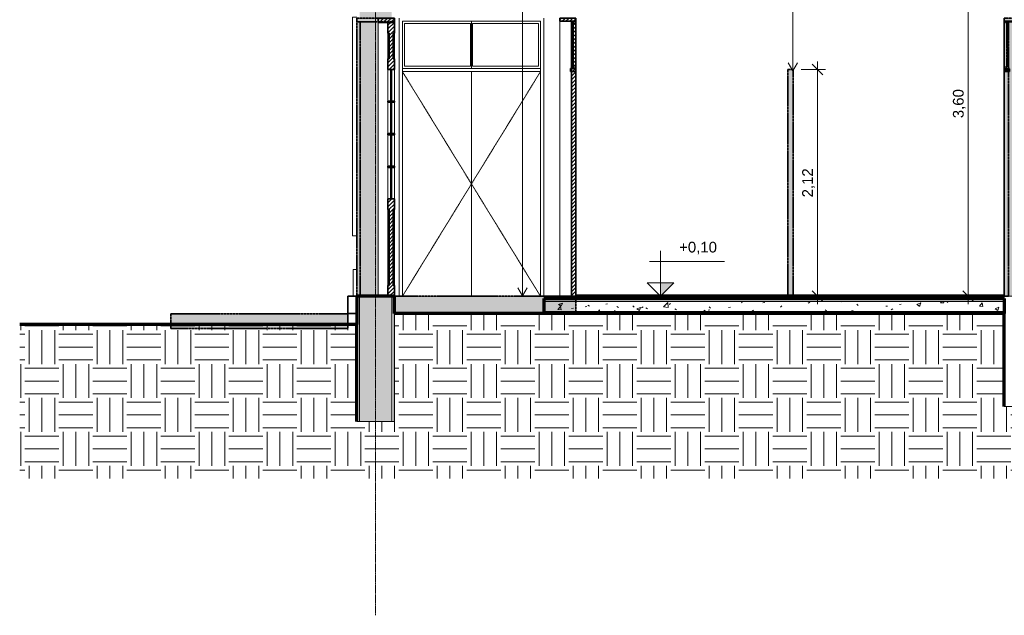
# Model space of a CAD drawing. Header units: millimetres. Extents: x -21497 to 33161, y -1951 to 8822.
# Tile 1 of 33: x -21497 to -12302, y -1951 to 3615. Entities that reach past the tile are written whole.
import ezdxf

# ---------------------------------------------------------------- set-up
doc = ezdxf.new("R2010")
doc.units = ezdxf.units.MM
for name, pattern in [('_Tracejado médio', [4, 3, -1]), ('_Tracejado pequeno', [2.25, 1.5, -0.75]), ('_Traço - ponto', [16, 12, -2, 0, -2])]:
    doc.linetypes.add(name, pattern=pattern)
for name, color, linetype, lineweight in [('A-ANNO-DIMS', 211, 'Continuous', 9), ('A-ANNO-DIMS-50', 211, 'Continuous', 9), ('A-DOOR', 31, 'Continuous', 18), ('A-DOOR-FRAM', 31, 'Continuous', 25), ('A-DOOR-HDLN', 31, 'Continuous', 25), ('A-FLOR', 192, 'Continuous', 18), ('A-FLOR-MCUT', 51, 'Continuous', 18), ('A-FLOR-PATT', 8, 'Continuous', 25), ('A-GENM', 13, 'Continuous', 25), ('A-GLAZ', 151, 'Continuous', 18), ('A-WALL', 113, 'Continuous', 18), ('A-WALL-PATT', 111, 'Continuous', 70), ('G-ANNO-DIMS', 111, 'Continuous', 9), ('G-ANNO-TEXT', 231, 'Continuous', 9), ('I-WALL', 2, 'Continuous', 25), ('S-GRID', 1, 'Continuous', 9)]:
    doc.layers.add(name, color=color, linetype=linetype, lineweight=lineweight)
doc.styles.add('Arial_3', font='arial.ttf', dxfattribs={"height": 100})
doc.dimstyles.new('Diagonal_-_2_0mm_Arial', dxfattribs={"dimscale": 304.8, "dimtxt": 102.02594, "dimasz": 0.328084, "dimexe": 0.246063, "dimexo": 0.0625, "dimgap": 0.024606, "dimtad": 1, "dimlfac": 0.001, "dimrnd": 0.01, "dimzin": 0, "dimdsep": 46, "dimtxsty": 'Arial_3', "dimblk1": 'OBLIQUE', "dimblk2": 'OBLIQUE', "dimsah": 1, "dimcen": 0.09, "dimdle": 0.246063, "dimadec": 0, "dimazin": 0, "dimtfac": 1, "dimtdec": 4, "dimtix": 1, "dimtmove": 0, "dimatfit": 3, "dimfxl": 0.492126, "dimfxlon": 1, "dimtvp": 1, "dimtolj": 1, "dimtzin": 0, "dimarcsym": 2})
pattern_1 = [(45, (-9383.743, 3294.04), (-17.67767, 17.67767), [])]
pattern_2 = [(0, (-9383.74, 3294.04), (317.5, 317.5), [317.5, -317.5]), (0, (-9383.74, 3413.1), (317.5, 317.5), [317.5, -317.5]), (0, (-9383.74, 3532.16), (317.5, 317.5), [317.5, -317.5]), (90, (-9344.06, 3571.85), (-317.5, 317.5), [317.5, -317.5]), (90, (-9225, 3571.85), (-317.5, 317.5), [317.5, -317.5]), (90, (-9105.93, 3571.85), (-317.5, 317.5), [317.5, -317.5])]

# ---------------------------------------------------------------- blocks, each defined once
blk = doc.blocks.new('Door_CV_Sem Chanfre - Door_CV_Sem Chanfre-4335708-CORTE E - MANTER _ DEMOLIR')
at = {"layer": 'A-DOOR'}
h = blk.add_hatch(dxfattribs=at)
h.set_pattern_fill('FP_1', color=256, style=0, pattern_type=2)
h.set_pattern_definition(pattern_1)
h.paths.add_polyline_path([(-17998.5, 3590), (-17998.5, 3630), (-18148.5, 3630), (-18148.5, 3590), (-18090.5, 3590)], flags=0)
h = blk.add_hatch(dxfattribs=at)
h.set_pattern_fill('FP_1', color=256, style=0, pattern_type=2)
h.set_pattern_definition(pattern_1)
h.paths.add_polyline_path([(-17998.5, 1030), (-17998.5, 1130), (-18008.5, 1130), (-18008.5, 1840), (-17998.5, 1840), (-17998.5, 1940), (-18058.5, 1940), (-18058.5, 1840), (-18048.5, 1840), (-18048.5, 1130), (-18058.5, 1130), (-18058.5, 1030)], flags=0)
h.paths.add_polyline_path([(-17998.5, 2235), (-17998.5, 2245), (-18058.5, 2245), (-18058.5, 2235)], flags=0)
h.paths.add_polyline_path([(-18058.5, 2540), (-17998.5, 2540), (-17998.5, 2550), (-18058.5, 2550)], flags=0)
h.paths.add_polyline_path([(-17998.5, 2845), (-17998.5, 2855), (-18058.5, 2855), (-18058.5, 2845)], flags=0)
h.paths.add_polyline_path([(-17998.5, 3150), (-17998.5, 3250), (-18008.5, 3250), (-18008.5, 3490), (-17998.5, 3490), (-17998.5, 3590), (-18058.5, 3590), (-18058.5, 3490), (-18048.5, 3490), (-18048.5, 3250), (-18058.5, 3250), (-18058.5, 3150)], flags=0)
at = {"layer": 'A-DOOR', "lineweight": 35}
for p, q in [((-18148.5, 3630), (-18148.5, 3590)), ((-17998.5, 3630), (-18148.5, 3630)), ((-18148.5, 3590), (-17998.5, 3590)), ((-17998.5, 3590), (-18058.5, 3590)), ((-18058.5, 3590), (-18058.5, 3490)), ((-17998.5, 3590), (-17998.5, 3630)), ((-17998.5, 3490), (-17998.5, 3590)), ((-18058.5, 3490), (-18048.5, 3490)), ((-18048.5, 3490), (-18048.5, 3250)), ((-18008.5, 3250), (-18008.5, 3490)), ((-18008.5, 3490), (-17998.5, 3490)), ((-18048.5, 3250), (-18058.5, 3250)), ((-18058.5, 3250), (-18058.5, 3150)), ((-17998.5, 3250), (-18008.5, 3250)), ((-17998.5, 3150), (-17998.5, 3250)), ((-18058.5, 3150), (-17998.5, 3150)), ((-18026, 3150), (-18031, 3150)), ((-18031, 3150), (-18031, 2855)), ((-18026, 2855), (-18026, 3150)), ((-17998.5, 2855), (-18058.5, 2855)), ((-18058.5, 2855), (-18058.5, 2845)), ((-18031, 2855), (-18026, 2855)), ((-17998.5, 2845), (-17998.5, 2855)), ((-18058.5, 2845), (-17998.5, 2845)), ((-18026, 2845), (-18031, 2845)), ((-18031, 2845), (-18031, 2550)), ((-18026, 2550), (-18026, 2845)), ((-17998.5, 2550), (-18058.5, 2550)), ((-18058.5, 2550), (-18058.5, 2540)), ((-18058.5, 2540), (-17998.5, 2540)), ((-18031, 2550), (-18026, 2550)), ((-18026, 2540), (-18031, 2540)), ((-18031, 2540), (-18031, 2245)), ((-18026, 2245), (-18026, 2540)), ((-17998.5, 2540), (-17998.5, 2550)), ((-17998.5, 2245), (-18058.5, 2245)), ((-18058.5, 2245), (-18058.5, 2235)), ((-18058.5, 2235), (-17998.5, 2235)), ((-18031, 2245), (-18026, 2245)), ((-18026, 2235), (-18031, 2235)), ((-18031, 2235), (-18031, 1940)), ((-18026, 1940), (-18026, 2235)), ((-17998.5, 2235), (-17998.5, 2245)), ((-17998.5, 1940), (-18058.5, 1940)), ((-18058.5, 1940), (-18058.5, 1840)), ((-18031, 1940), (-18026, 1940)), ((-17998.5, 1840), (-17998.5, 1940)), ((-18058.5, 1840), (-18048.5, 1840)), ((-18048.5, 1840), (-18048.5, 1130)), ((-18008.5, 1130), (-18008.5, 1840)), ((-18008.5, 1840), (-17998.5, 1840)), ((-18048.5, 1130), (-18058.5, 1130)), ((-18058.5, 1130), (-18058.5, 1030)), ((-17998.5, 1130), (-18008.5, 1130)), ((-17998.5, 1030), (-17998.5, 1130)), ((-18058.5, 1030), (-17998.5, 1030))]:
    blk.add_line(p, q, dxfattribs=at)
at = {"layer": 'A-DOOR'}
for p, q in [((-18148.5, 1030), (-18148.5, 3590)), ((-18058.5, 3250), (-18058.5, 3490)), ((-17998.5, 3490), (-17998.5, 3250)), ((-18058.5, 2855), (-18058.5, 3150)), ((-17998.5, 3150), (-17998.5, 2855)), ((-18058.5, 2550), (-18058.5, 2845)), ((-17998.5, 2845), (-17998.5, 2550)), ((-18058.5, 2245), (-18058.5, 2540)), ((-17998.5, 2540), (-17998.5, 2245)), ((-18058.5, 1940), (-18058.5, 2235)), ((-17998.5, 2235), (-17998.5, 1940)), ((-18058.5, 1130), (-18058.5, 1840)), ((-17998.5, 1840), (-17998.5, 1130))]:
    blk.add_line(p, q, dxfattribs=at)
blk = doc.blocks.new('porta dupla - P02 - 1_35 x 2_60 m-4336731-CORTE E - MANTER _ DEMOLIR')
at = {"layer": 'A-DOOR'}
for p, q in [((-17923.5, 1030), (-17923.5, 3600)), ((-17923.5, 3600), (-16633.5, 3600)), ((-17278.5, 3600), (-17278.5, 3160)), ((-17278.5, 3600), (-17278.5, 3160)), ((-16633.5, 3600), (-16633.5, 1030)), ((-17903.5, 3580), (-17903.5, 3180)), ((-17288.5, 3580), (-17903.5, 3580)), ((-17288.5, 3180), (-17288.5, 3580)), ((-16653.5, 3580), (-17268.5, 3580)), ((-17268.5, 3580), (-17268.5, 3180)), ((-16653.5, 3180), (-16653.5, 3580)), ((-16633.5, 3160), (-17923.5, 3160)), ((-17923.5, 3130), (-16633.5, 3130)), ((-17288.5, 3180), (-17903.5, 3180)), ((-17278.5, 3130), (-17278.5, 1030)), ((-17278.5, 3130), (-17278.5, 1030)), ((-16653.5, 3180), (-17268.5, 3180))]:
    blk.add_line(p, q, dxfattribs=at)
at = {"layer": 'A-DOOR-HDLN', "linetype": '_Tracejado pequeno', "lineweight": 18}
for p, q in [((-17923.5, 3130), (-16633.5, 3130)), ((-17923.5, 3130), (-17278.5, 2080)), ((-16633.5, 3130), (-17278.5, 2080)), ((-17278.5, 2080), (-17923.5, 1030)), ((-17278.5, 2080), (-16633.5, 1030))]:
    blk.add_line(p, q, dxfattribs=at)
blk = doc.blocks.new('porta dupla - P04 - 1_19 x 2_60 m-4336733-CORTE E - MANTER _ DEMOLIR')
at = {"layer": 'A-DOOR'}
h = blk.add_hatch(dxfattribs=at)
h.set_pattern_fill('FP_1', color=256, style=0, pattern_type=2)
h.set_pattern_definition(pattern_1)
h.paths.add_polyline_path([(-16453.5, 3600), (-16303.5, 3600), (-16303.5, 3630), (-16453.5, 3630), (-16453.5, 3627.8)], flags=0)
h = blk.add_hatch(dxfattribs=at)
h.set_pattern_fill('FP_1', color=256, style=0, pattern_type=2)
h.set_pattern_definition(pattern_1)
h.paths.add_polyline_path([(-16343.5, 1030), (-16303.5, 1030), (-16303.5, 3600), (-16343.5, 3600), (-16343.5, 1477.9)], flags=0)
h = blk.add_hatch(dxfattribs=at)
h.set_pattern_fill('FP_1', color=256, style=0, pattern_type=2)
h.set_pattern_definition(pattern_1)
h.paths.add_polyline_path([(-16323.5, 3160), (-16323.5, 3180), (-16343.5, 3180), (-16343.5, 3160)], flags=0)
h.paths.add_polyline_path([(-16323.5, 3580), (-16323.5, 3600), (-16343.5, 3600), (-16343.5, 3580)], flags=0)
h = blk.add_hatch(dxfattribs=at)
h.set_pattern_fill('FP_1', color=256, style=0, pattern_type=2)
h.set_pattern_definition(pattern_1)
h.paths.add_polyline_path([(-16303.5, 3130), (-16303.5, 3160), (-16353.5, 3160), (-16353.5, 3130)], flags=0)
at = {"layer": 'A-DOOR', "lineweight": 35}
for p, q in [((-16303.5, 3630), (-16453.5, 3630)), ((-16453.5, 3630), (-16453.5, 3600)), ((-16453.5, 3600), (-16303.5, 3600)), ((-16303.5, 3600), (-16343.5, 3600)), ((-16343.5, 3600), (-16343.5, 1030)), ((-16323.5, 3600), (-16343.5, 3600)), ((-16343.5, 3600), (-16343.5, 3580)), ((-16323.5, 3580), (-16323.5, 3600)), ((-16303.5, 3600), (-16303.5, 3630)), ((-16303.5, 1030), (-16303.5, 3600)), ((-16343.5, 3580), (-16323.5, 3580)), ((-16329.5, 3580), (-16337.5, 3580)), ((-16337.5, 3580), (-16337.5, 3180)), ((-16329.5, 3180), (-16329.5, 3580)), ((-16353.5, 3160), (-16353.5, 3130)), ((-16303.5, 3160), (-16353.5, 3160)), ((-16353.5, 3130), (-16303.5, 3130)), ((-16323.5, 3180), (-16343.5, 3180)), ((-16343.5, 3180), (-16343.5, 3160)), ((-16343.5, 3160), (-16323.5, 3160)), ((-16337.5, 3180), (-16329.5, 3180)), ((-16323.5, 3160), (-16323.5, 3180)), ((-16303.5, 3130), (-16303.5, 3160)), ((-16343.5, 1030), (-16303.5, 1030))]:
    blk.add_line(p, q, dxfattribs=at)
at = {"layer": 'A-DOOR'}
blk.add_line((-16453.5, 1030), (-16453.5, 3600), dxfattribs=at)
blk = doc.blocks.new('Window_CV - Window_CV - 1 divisão-4329171-CORTE E - MANTER _ DEMOLIR')
at = {"layer": 'A-GLAZ'}
for p, q in [((-18388.5, 1594), (-18388.5, 3640)), ((-18348.5, 3640), (-18388.5, 3640)), ((-18388.5, 1594), (-18348.5, 1594))]:
    blk.add_line(p, q, dxfattribs=at)
blk = doc.blocks.new('PORTA - Simples - 1_20 x 2_60-3911873-CORTE E - MANTER _ DEMOLIR')
at = {"layer": 'A-DOOR', "linetype": '_Tracejado médio'}
blk.add_hatch(color=21, dxfattribs=at).paths.add_polyline_path([(-11953.5, 1030), (-11953.5, 3595), (-11983.5, 3595), (-11983.5, 1030)], flags=0)
at = {"layer": 'A-DOOR-FRAM', "linetype": '_Tracejado médio', "lineweight": 18}
blk.add_hatch(color=21, dxfattribs=at).paths.add_polyline_path([(-12303.5, 3595), (-11953.5, 3595), (-11953.5, 3630), (-12303.5, 3630), (-12303.5, 3627.8)], flags=0)
at = {"layer": 'A-DOOR', "color": 30, "linetype": '_Tracejado médio', "lineweight": 35}
for p, q in [((-11953.5, 3595), (-11983.5, 3595)), ((-11983.5, 3595), (-11983.5, 1030)), ((-11953.5, 1030), (-11953.5, 3595)), ((-11983.5, 1030), (-11953.5, 1030))]:
    blk.add_line(p, q, dxfattribs=at)
at = {"layer": 'A-DOOR-FRAM', "color": 30, "linetype": '_Tracejado médio', "lineweight": 35}
for p, q in [((-12303.5, 3630), (-12303.5, 3595)), ((-11953.5, 3630), (-12303.5, 3630)), ((-12303.5, 3595), (-11953.5, 3595)), ((-11953.5, 3595), (-11953.5, 3630))]:
    blk.add_line(p, q, dxfattribs=at)
blk = doc.blocks.new('PORTA - Simples - 1_20 x 2_60-3968664-CORTE E - MANTER _ DEMOLIR')
at = {"layer": 'A-DOOR', "linetype": '_Tracejado médio'}
blk.add_hatch(color=21, dxfattribs=at).paths.add_polyline_path([(-18348.5, 1030), (-18318.5, 1030), (-18318.5, 3595), (-18348.5, 3595), (-18348.5, 1477.9)], flags=0)
at = {"layer": 'A-DOOR-FRAM', "linetype": '_Tracejado médio', "lineweight": 18}
for color, points in [(21, [(-17998.5, 3595), (-17998.5, 3630), (-18348.5, 3630), (-18348.5, 3595), (-18090.5, 3595)]), (41, [(-18148.5, 1030), (-18148.5, 3595), (-18318.5, 3595), (-18318.5, 1030)])]:
    blk.add_hatch(color=color, dxfattribs=at).paths.add_polyline_path(points, flags=0)
at = {"layer": 'A-DOOR', "color": 30, "linetype": '_Tracejado médio', "lineweight": 35}
for p, q in [((-18318.5, 3595), (-18348.5, 3595)), ((-18348.5, 3595), (-18348.5, 1030)), ((-18318.5, 1030), (-18318.5, 3595)), ((-18348.5, 1030), (-18318.5, 1030))]:
    blk.add_line(p, q, dxfattribs=at)
at = {"layer": 'A-DOOR-FRAM', "color": 30, "linetype": '_Tracejado médio', "lineweight": 35}
for p, q in [((-17998.5, 3630), (-18348.5, 3630)), ((-18348.5, 3630), (-18348.5, 3595)), ((-18348.5, 3595), (-17998.5, 3595)), ((-17998.5, 3595), (-17998.5, 3630))]:
    blk.add_line(p, q, dxfattribs=at)
blk = doc.blocks.new('porta dupla - P10 - 1_16 x 2_60 m-4336726-CORTE E - MANTER _ DEMOLIR')
at = {"layer": 'A-DOOR', "linetype": '_Tracejado médio'}
for points in [[(-12153.5, 3600), (-12153.5, 3630), (-12303.5, 3630), (-12303.5, 3600)], [(-12263.5, 1030), (-12263.5, 3600), (-12303.5, 3600), (-12303.5, 1030)], [(-12277.5, 3180), (-12269.5, 3180), (-12269.5, 3580), (-12277.5, 3580)], [(-12303.5, 3130), (-12253.5, 3130), (-12253.5, 3160), (-12303.5, 3160)]]:
    blk.add_hatch(color=21, dxfattribs=at).paths.add_polyline_path(points, flags=0)
h = blk.add_hatch(color=21, dxfattribs=at)
h.paths.add_polyline_path([(-12263.5, 3160), (-12263.5, 3180), (-12283.5, 3180), (-12283.5, 3160)], flags=0)
h.paths.add_polyline_path([(-12263.5, 3580), (-12263.5, 3600), (-12283.5, 3600), (-12283.5, 3580)], flags=0)
at = {"layer": 'A-DOOR', "color": 30, "linetype": '_Tracejado médio', "lineweight": 35}
for p, q in [((-12303.5, 3630), (-12303.5, 3600)), ((-12153.5, 3630), (-12303.5, 3630)), ((-12303.5, 3600), (-12153.5, 3600)), ((-12263.5, 3600), (-12303.5, 3600)), ((-12303.5, 3600), (-12303.5, 1030)), ((-12283.5, 3600), (-12283.5, 3580)), ((-12263.5, 3600), (-12283.5, 3600)), ((-12263.5, 1030), (-12263.5, 3600)), ((-12263.5, 3580), (-12263.5, 3600)), ((-12153.5, 3600), (-12153.5, 3630)), ((-12283.5, 3580), (-12263.5, 3580)), ((-12277.5, 3580), (-12277.5, 3180)), ((-12269.5, 3580), (-12277.5, 3580)), ((-12269.5, 3180), (-12269.5, 3580)), ((-12253.5, 3160), (-12303.5, 3160)), ((-12303.5, 3160), (-12303.5, 3130)), ((-12303.5, 3130), (-12253.5, 3130)), ((-12283.5, 3180), (-12283.5, 3160)), ((-12263.5, 3180), (-12283.5, 3180)), ((-12283.5, 3160), (-12263.5, 3160)), ((-12277.5, 3180), (-12269.5, 3180)), ((-12263.5, 3160), (-12263.5, 3180)), ((-12253.5, 3130), (-12253.5, 3160)), ((-12303.5, 1030), (-12263.5, 1030))]:
    blk.add_line(p, q, dxfattribs=at)
blk = doc.blocks.new('Embasamento - Embasamento-4325691-CORTE E - MANTER _ DEMOLIR')
at = {"layer": 'A-GENM', "lineweight": 18}
for p, q in [((-18383.5, 1280), (-18383.5, 1030)), ((-18348.5, 1280), (-18383.5, 1280)), ((-18433.5, 865), (-18348.5, 865)), ((-18433.5, 780), (-18348.5, 780))]:
    blk.add_line(p, q, dxfattribs=at)
at = {"layer": 'A-GENM', "lineweight": 35}
for p, q in [((-18348.5, 1030), (-18433.5, 1030)), ((-18433.5, 1030), (-18433.5, 867.8)), ((-18348.5, 867.8), (-18348.5, 1030)), ((-18433.5, 867.8), (-18348.5, 867.8))]:
    blk.add_line(p, q, dxfattribs=at)
blk = doc.blocks.new('DIMBLOCK2-CORTE E - MANTER _ DEMOLIR')
at = {"layer": 'A-ANNO-DIMS-50'}
for p, q in [((-14047.9, 3225), (-14047.9, 955)), ((-14197.9, 3150), (-13972.9, 3150)), ((-14047.9, 3150), (-14197.9, 3150)), ((-13897.9, 1030), (-14122.9, 1030)), ((-14047.9, 1030), (-13897.9, 1030))]:
    blk.add_line(p, q, dxfattribs=at)
at = {"layer": 'A-ANNO-DIMS-50', "lineweight": 18}
for p, q in [((-14047.9, 3150), (-14097.9, 3200)), ((-14047.9, 3150), (-13997.9, 3100)), ((-14047.9, 1030), (-14097.9, 1080)), ((-14047.9, 1030), (-13997.9, 980))]:
    blk.add_line(p, q, dxfattribs=at)
at = {"layer": 'A-ANNO-DIMS-50', "color": 0, "insert": (-14189.9, 1954.3), "char_height": 100, "width": 325.653, "attachment_point": 1, "rotation": 90, "line_spacing_factor": 0.941778, "style": 'Arial_3'}
blk.add_mtext('2,12', dxfattribs=at)
blk = doc.blocks.new('_Oblique')
at = {"color": 0, "linetype": 'ByBlock', "lineweight": -2}
blk.add_line((-0.5, -0.5), (0.5, 0.5), dxfattribs=at)
blk = doc.blocks.new('DIMBLOCK3-CORTE E - MANTER _ DEMOLIR')
at = {"layer": 'A-ANNO-DIMS-50'}
for p, q in [((-12639.9, 4705), (-12639.9, 955)), ((-12489.9, 4630), (-12714.9, 4630)), ((-12639.9, 4630), (-12489.9, 4630)), ((-12489.9, 1030), (-12714.9, 1030)), ((-12639.9, 1030), (-12489.9, 1030))]:
    blk.add_line(p, q, dxfattribs=at)
at = {"layer": 'A-ANNO-DIMS-50', "lineweight": 18}
for p, q in [((-12639.9, 4630), (-12689.9, 4680)), ((-12639.9, 4630), (-12589.9, 4580)), ((-12639.9, 1030), (-12689.9, 1080)), ((-12639.9, 1030), (-12589.9, 980))]:
    blk.add_line(p, q, dxfattribs=at)
at = {"layer": 'A-ANNO-DIMS-50', "color": 0, "insert": (-12782, 2694.3), "char_height": 100, "width": 325.653, "attachment_point": 1, "rotation": 90, "line_spacing_factor": 0.941778, "style": 'Arial_3'}
blk.add_mtext('3,60', dxfattribs=at)
blk = doc.blocks.new('Spot Elevations - Spot elevation - Corte-10531-CORTE E - MANTER _ DEMOLIR')
at = {"layer": 'G-ANNO-DIMS'}
blk.add_hatch(color=256, dxfattribs=at).paths.add_polyline_path([(-15388.1, 1155), (-15513.1, 1030), (-15513.1, 1155)], flags=0)
for p, q in [((-15513.1, 1155), (-15513.1, 1455)), ((-14914.3, 1355), (-15614.3, 1355)), ((-15638.1, 1155), (-15388.1, 1155)), ((-15513.1, 1030), (-15638.1, 1155)), ((-15638.1, 1155), (-15388.1, 1155)), ((-15388.1, 1155), (-15513.1, 1030)), ((-15513.1, 1030), (-15513.1, 1155)), ((-15513.1, 1155), (-15513.1, 1030))]:
    blk.add_line(p, q, dxfattribs=at)

msp = doc.modelspace()

# ---------------------------------------------------------------- hatches: boundary and pattern name
at = {"layer": 'A-FLOR-PATT', "lineweight": 18}
for points in [[(-16954.841, 870), (-16303.492, 870), (-16303.492, 1030), (-17998.492, 1030), (-17998.492, 870), (-17711.95, 870)], [(-20085.566, 727.511), (-18433.492, 727.511), (-18433.492, 867.521), (-20085.566, 867.521)]]:
    msp.add_hatch(color=21, dxfattribs=at).paths.add_polyline_path(points, flags=0)
h = msp.add_hatch(dxfattribs=at)
h.set_pattern_fill('FP_2', color=256, style=0, pattern_type=2)
h.set_pattern_definition([(50, (-9383.74, 3294.04), (364.368, -31.878), [38.1, -419.1]), (355, (-9383.74, 3294.04), (-70.486, 382.113), [30.48, -335.28]), (100.451, (-9353.38, 3291.38), (293.885, 350.233), [32.38, -356.18]), (46.184, (-9383.74, 3395.64), (542.158, -84.086), [57.15, -628.65]), (96.636, (-9338.56, 3388.63), (474.805, 494.855), [48.57, -534.27]), (351.184, (-9383.74, 3395.64), (474.81, 494.85), [45.72, -502.92]), (21, (-9332.94, 3370.24), (303.228, -204.53), [38.1, -419.1]), (326, (-9332.94, 3370.24), (123.604, 368.376), [30.48, -335.28]), (71.451, (-9307.67, 3353.2), (426.834, 163.843), [32.38, -356.18]), (37.5, (-9383.74, 3294.04), (6.1766, 169.1102), [16.764, -314.452, 16.764, -323.596, -336.55]), (37.5, (-9383.74, 3294.04), (6.1766, 169.1102), [-671.576, 16.764, -319.786]), (7.5, (-9383.74, 3294.04), (133.639, 200.3615), [16.764, -177.292, 16.764, -306.832, -128.27]), (7.5, (-9383.74, 3294.04), (133.639, 200.3615), [-517.652, 16.764, -111.506]), (327.5, (-9497.03, 3294.04), (271.1818, -11.4584), [16.764, -110.236, 16.764, -379.476, -525.78]), (327.5, (-9497.03, 3294.04), (271.1818, -11.4584), [-523.24, 16.764, -509.016]), (317.5, (-9547.83, 3294.04), (296.2585, 50.853), [16.764, -148.336, 16.764, -246.38, -373.38]), (317.5, (-9547.83, 3294.04), (296.2585, 50.853), [-428.244, 16.764, -356.616])])
h.paths.add_polyline_path([(-16603.492, 880), (-12303.492, 880), (-12303.492, 980), (-16603.492, 980)], flags=0)
h = msp.add_hatch(dxfattribs=at)
h.set_pattern_fill('FP_3', color=256, style=0, pattern_type=2)
h.set_pattern_definition(pattern_2)
h.paths.add_polyline_path([(-12412.185, -672.018), (-12303.492, -672.018), (-12303.492, 870), (-17998.492, 870), (-17998.492, -140), (-18348.492, -140), (-18348.492, -672.018), (-14842.407, -672.018)], flags=0)
h.paths.add_polyline_path([(-3326.874, -672.018), (-3158.492, -672.018), (-3158.492, 870), (-5773.492, 870), (-5773.492, -672.018), (-4841.092, -672.018)], flags=0)
h = msp.add_hatch(dxfattribs=at)
h.set_pattern_fill('FP_3', color=256, style=0, pattern_type=2)
h.set_pattern_definition(pattern_2)
h.paths.add_polyline_path([(-18469.059, -672.018), (-18348.492, -672.018), (-18348.492, 767.521), (-21497.496, 767.521), (-21497.496, -672.018), (-20805.704, -672.018)], flags=0)
h = msp.add_hatch(dxfattribs=at)
h.set_pattern_fill('FP_3', color=256, style=0, pattern_type=2)
h.set_pattern_definition(pattern_2)
h.paths.add_polyline_path([(-12167.315, -672.018), (-5773.492, -672.018), (-5773.492, 350), (-5793.492, 350), (-5793.492, 0), (-6093.492, 0), (-6093.492, 350), (-11953.492, 350), (-11953.492, 0), (-12303.492, 0), (-12303.492, -672.018), (-12168.288, -672.018)], flags=0)
at = {"layer": 'A-WALL-PATT'}
h = msp.add_hatch(color=256, dxfattribs=at)
h.paths.add_polyline_path([(-18023.492, -140), (-18023.492, 1030), (-18323.492, 1030), (-18323.492, -140)], flags=0)
h.paths.add_polyline_path([(-18323.492, 3630), (-18023.492, 3630), (-18023.492, 5328.7), (-18323.492, 5328.7), (-18323.492, 3896.577)], flags=0)
at = {"layer": 'A-WALL-PATT', "lineweight": 18}
for points in [[(-12278.492, 1030), (-11953.492, 1030), (-11953.492, 3630), (-12303.492, 3630), (-12303.492, 1030), (-12300.992, 1030)], [(-14323.492, 1030), (-14273.492, 1030), (-14273.492, 3150), (-14323.492, 3150)]]:
    msp.add_hatch(color=21, dxfattribs=at).paths.add_polyline_path(points, flags=0)

# ---------------------------------------------------------------- linework, layer by layer
at = {"layer": 'A-FLOR', "color": 30, "linetype": '_Tracejado médio', "lineweight": 35}
for p, q in [((-16303.492, 1030), (-17998.492, 1030)), ((-17998.492, 1030), (-17998.492, 870)), ((-16303.492, 870), (-16303.492, 1030)), ((-18433.492, 867.521), (-20085.566, 867.521)), ((-20085.566, 867.521), (-20085.566, 727.511)), ((-18433.492, 727.511), (-18433.492, 867.521)), ((-17998.492, 870), (-16303.492, 870)), ((-20085.566, 727.511), (-18433.492, 727.511))]:
    msp.add_line(p, q, dxfattribs=at)
at = {"layer": 'A-FLOR', "lineweight": 70}
for p, q in [((-12303.492, 1030), (-16303.492, 1030)), ((-16303.492, 1030), (-16303.492, 1010)), ((-16603.492, 1010), (-16603.492, 880)), ((-16603.492, 1010), (-12303.492, 1010)), ((-12303.492, 870), (-17998.492, 870)), ((-16603.492, 880), (-12303.492, 880)), ((-12303.492, 0), (-12303.492, 870)), ((-18348.492, 767.521), (-21497.496, 767.521)), ((-18348.492, -140), (-18348.492, 767.521))]:
    msp.add_line(p, q, dxfattribs=at)
at = {"layer": 'A-FLOR-MCUT'}
msp.add_line((-12303.492, 980), (-16603.492, 980), dxfattribs=at)
at = {"layer": 'A-WALL'}
for p, q in [((-17953.492, 1030), (-17953.492, 3630)), ((-16603.492, 1030), (-16603.492, 3630)), ((-18345.992, 1030), (-18345.992, -140)), ((-18323.492, 1030), (-18323.492, -140)), ((-18023.492, 1030), (-18023.492, -140)), ((-18000.992, 1030), (-18000.992, -140)), ((-12303.492, 1030), (-12303.492, 1010)), ((-11953.492, 1030), (-12303.492, 1030)), ((-17998.492, -140), (-17998.492, 870)), ((-12303.492, 0), (-11953.492, 0)), ((-18348.492, -140), (-17998.492, -140))]:
    msp.add_line(p, q, dxfattribs=at)
at = {"layer": 'A-WALL', "color": 30, "linetype": '_Tracejado médio', "lineweight": 35}
msp.add_line((-12303.492, 3630), (-12303.492, 1030), dxfattribs=at)
at = {"layer": 'A-WALL', "lineweight": 70}
for p, q in [((-18348.492, 1030), (-18348.492, 767.521)), ((-17998.492, 1030), (-18348.492, 1030)), ((-17998.492, 870), (-17998.492, 1030)), ((-12303.492, 1010), (-12303.492, 870))]:
    msp.add_line(p, q, dxfattribs=at)
at = {"layer": 'G-ANNO-TEXT', "color": 250}
for p, q in [((-16800.6, 1035.475), (-16800.6, 6997.853)), ((-14277.412, 3136.633), (-14277.412, 6997.853)), ((-14277.412, 3136.633), (-14320.713, 3211.633)), ((-14277.412, 3136.633), (-14234.111, 3211.633)), ((-16800.6, 1035.475), (-16843.901, 1110.475)), ((-16800.6, 1035.475), (-16757.298, 1110.475))]:
    msp.add_line(p, q, dxfattribs=at)
at = {"layer": 'I-WALL', "color": 30, "linetype": '_Tracejado médio', "lineweight": 35}
for p, q in [((-14273.492, 3150), (-14323.492, 3150)), ((-14323.492, 3150), (-14323.492, 1030)), ((-14273.492, 1030), (-14273.492, 3150)), ((-14323.492, 1030), (-14273.492, 1030))]:
    msp.add_line(p, q, dxfattribs=at)
at = {"layer": 'S-GRID', "linetype": '_Traço - ponto'}
msp.add_line((-18173.492, -1951.33), (-18173.492, 8321.869), dxfattribs=at)

# ---------------------------------------------------------------- block references
at = {"layer": 'A-DOOR', "color": 40, "linetype": '_Tracejado médio'}
for name in ['PORTA - Simples - 1_20 x 2_60-3968664-CORTE E - MANTER _ DEMOLIR', 'PORTA - Simples - 1_20 x 2_60-3911873-CORTE E - MANTER _ DEMOLIR', 'porta dupla - P10 - 1_16 x 2_60 m-4336726-CORTE E - MANTER _ DEMOLIR']:
    msp.add_blockref(name, (0, 0), dxfattribs=at)
at = {"layer": 'A-DOOR'}
for name in ['Door_CV_Sem Chanfre - Door_CV_Sem Chanfre-4335708-CORTE E - MANTER _ DEMOLIR', 'porta dupla - P02 - 1_35 x 2_60 m-4336731-CORTE E - MANTER _ DEMOLIR', 'porta dupla - P04 - 1_19 x 2_60 m-4336733-CORTE E - MANTER _ DEMOLIR']:
    msp.add_blockref(name, (0, 0), dxfattribs=at)
at = {"layer": 'A-GENM', "lineweight": 18}
msp.add_blockref('Embasamento - Embasamento-4325691-CORTE E - MANTER _ DEMOLIR', (0, 0), dxfattribs=at)
at = {"layer": 'A-GLAZ'}
msp.add_blockref('Window_CV - Window_CV - 1 divisão-4329171-CORTE E - MANTER _ DEMOLIR', (0, 0), dxfattribs=at)
at = {"layer": 'G-ANNO-DIMS'}
msp.add_blockref('Spot Elevations - Spot elevation - Corte-10531-CORTE E - MANTER _ DEMOLIR', (0, 0), dxfattribs=at)

# ---------------------------------------------------------------- texts
at = {"layer": 'G-ANNO-DIMS', "insert": (-15339.059, 1539.532), "char_height": 100, "width": 422.3698, "attachment_point": 1, "line_spacing_factor": 0.941778, "style": 'Arial_3'}
msp.add_mtext('+0,10', dxfattribs=at)

# ---------------------------------------------------------------- dimensions: what is measured, and where the dimension line sits
at = {"layer": 'A-ANNO-DIMS'}
for base, p1, p2, override, picture, middle in [((-12639.93, 1030), (-12489.93, 4630), (-12489.93, 1030), {"dimpost": '<>', "dimfxl": 3600}, 'DIMBLOCK3-CORTE E - MANTER _ DEMOLIR', (-12698.522, 2830)), ((-14047.91, 1030), (-14197.91, 3150), (-13897.91, 1030), {"dimpost": '<>', "dimfxl": 2141.121202}, 'DIMBLOCK2-CORTE E - MANTER _ DEMOLIR', (-14105.615, 2090))]:
    dim = msp.add_linear_dim(base=base, p1=p1, p2=p2, angle=90, dimstyle='Diagonal_-_2_0mm_Arial', override=override, dxfattribs=at)
    dim.commit()
    dim.dimension.update_dxf_attribs({"geometry": picture, "text_midpoint": middle})

doc.saveas('drawing.dxf')
